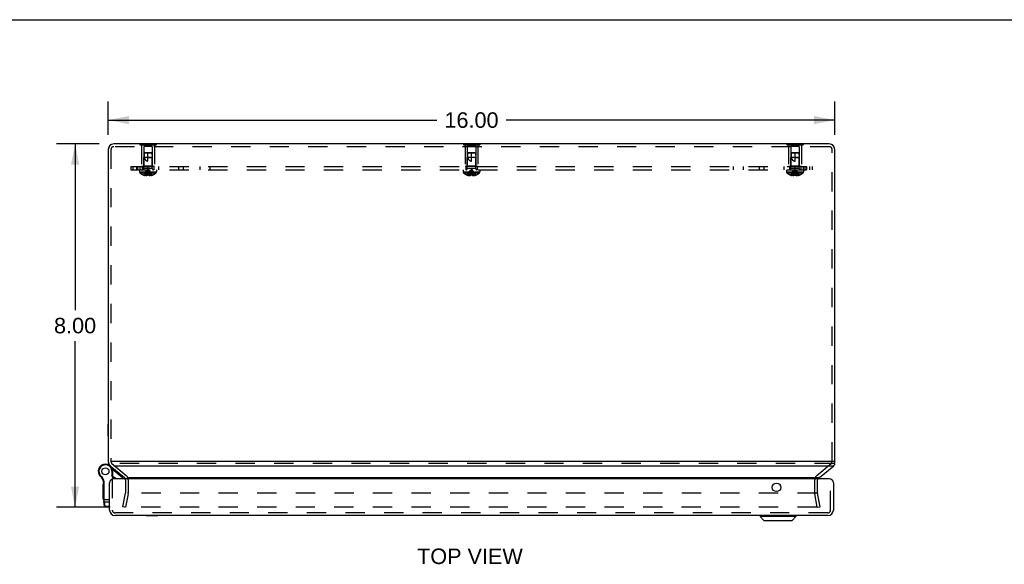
# Model space of a CAD drawing. Header units: inches. Extents: x 0 to 77.3, y 0 to 50.
# Tile 9 of 10: x 17 to 38.6, y 38 to 50. Entities that reach past the tile are written whole.
import ezdxf

# ---------------------------------------------------------------- set-up
doc = ezdxf.new("R2010")
doc.units = ezdxf.units.IN
doc.header["$LTSCALE"] = 4.25
doc.header["$MEASUREMENT"] = 0
doc.linetypes.add('HIDDEN', pattern=[0.2, 0.1, -0.1])
doc.layers.get('0').update_dxf_attribs({"linetype": 'CONTINUOUS'})
for name, color, linetype in [('DEFAULT_2', 8, 'HIDDEN'), ('DIMENSIONS', 7, 'CONTINUOUS'), ('DOOR_ASSEMBLY', 7, 'CONTINUOUS'), ('SUBPANEL', 7, 'CONTINUOUS')]:
    doc.layers.add(name, color=color, linetype=linetype)
doc.styles.get("Standard").update_dxf_attribs({"font": 'arial.ttf'})
doc.dimstyles.new('DIMSTYLE_1', dxfattribs={"dimtxt": 0.340909, "dimasz": 0.454545, "dimexe": 0.09, "dimexo": 0.07, "dimgap": 0.0375, "dimtad": 0, "dimtih": 1, "dimtoh": 1, "dimzin": 4, "dimdsep": 46, "dimtxsty": 'Standard', "dimblk": '_FILLED', "dimblk1": '_FILLED', "dimblk2": '_FILLED', "dimcen": 0.09, "dimadec": 3, "dimazin": 1, "dimtfac": 1, "dimtdec": 3, "dimtofl": 0, "dimtmove": 0, "dimatfit": 3, "dimldrblk": '_FILLED', "dimfxl": 0, "dimtolj": 1, "dimtzin": 4, "dimarcsym": 0})

# ---------------------------------------------------------------- blocks, each defined once
blk = doc.blocks.new('_FILLED')
at = {"color": 0, "linetype": 'ByBlock'}
blk.add_solid([(0, 0), (-1, 0.2), (-1, -0.2)], dxfattribs=at)
blk = doc.blocks.new('*D13')
at = {"layer": 'DIMENSIONS', "color": 2, "linetype": 'Continuous'}
for p, q in [((18.704, 47.263), (17.762, 47.263)), ((18.171, 47.263), (18.171, 43.604)), ((18.171, 39.263), (18.171, 42.922)), ((18.943, 39.263), (17.762, 39.263))]:
    blk.add_line(p, q, dxfattribs=at)
at = {"layer": 'DIMENSIONS', "color": 2, "linetype": 'Continuous', "xscale": 0.4545454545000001, "yscale": 0.4545454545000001, "zscale": 0.4545454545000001}
for p, rotation in [((18.171, 47.263), 90), ((18.171, 39.263), 270)]:
    blk.add_blockref('_FILLED', p, dxfattribs=dict(at, rotation=rotation))
at = {"layer": 'DIMENSIONS', "color": 2, "linetype": 'Continuous', "insert": (18.171, 43.434), "char_height": 0.3409, "width": 0.92641, "attachment_point": 2, "line_spacing_factor": 0.9}
blk.add_mtext('8.00', dxfattribs=at)
blk = doc.blocks.new('*D14')
at = {"layer": 'DIMENSIONS', "color": 2, "linetype": 'Continuous'}
for p, q in [((18.902, 47.462), (18.902, 48.198)), ((34.902, 47.462), (34.902, 48.198)), ((18.902, 47.789), (26.136, 47.789)), ((34.902, 47.789), (27.668, 47.789))]:
    blk.add_line(p, q, dxfattribs=at)
at = {"layer": 'DIMENSIONS', "color": 2, "linetype": 'Continuous', "xscale": 0.4545454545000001, "yscale": 0.4545454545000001, "zscale": 0.4545454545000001, "rotation": 180}
blk.add_blockref('_FILLED', (18.902, 47.789), dxfattribs=at)
at = {"layer": 'DIMENSIONS', "color": 2, "linetype": 'Continuous', "xscale": 0.4545454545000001, "yscale": 0.4545454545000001, "zscale": 0.4545454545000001}
blk.add_blockref('_FILLED', (34.902, 47.789), dxfattribs=at)
at = {"layer": 'DIMENSIONS', "color": 2, "linetype": 'Continuous', "insert": (26.902, 47.96), "char_height": 0.3409, "width": 1.19128, "attachment_point": 2, "line_spacing_factor": 0.9}
blk.add_mtext('16.00', dxfattribs=at)

msp = doc.modelspace()

# ---------------------------------------------------------------- linework, layer by layer
at = {"color": 7, "linetype": 'Continuous'}
for p, q in [((0, 50), (77.273, 50)), ((19.597, 47.267), (19.597, 47.263)), ((19.597, 47.267), (19.957, 47.267)), ((19.687, 47.267), (19.687, 47.263)), ((19.867, 47.267), (19.867, 47.263)), ((19.957, 47.267), (19.957, 47.263)), ((26.722, 47.267), (26.722, 47.263)), ((26.722, 47.267), (27.082, 47.267)), ((26.812, 47.267), (26.812, 47.263)), ((26.992, 47.267), (26.992, 47.263)), ((27.082, 47.267), (27.082, 47.263)), ((33.847, 47.267), (34.207, 47.267)), ((33.847, 47.267), (33.847, 47.263)), ((33.937, 47.267), (33.937, 47.263)), ((34.117, 47.267), (34.117, 47.263)), ((34.207, 47.267), (34.207, 47.263)), ((18.898, 40.836), (18.898, 41.092)), ((18.898, 41.092), (18.902, 41.092)), ((18.898, 40.836), (18.902, 40.836)), ((18.907, 40.236), (18.907, 40.209)), ((18.971, 40.27), (18.962, 40.27)), ((34.902, 40.27), (34.881, 40.27)), ((34.897, 40.209), (34.897, 40.24))]:
    msp.add_line(p, q, dxfattribs=at)
at = {"color": 3, "linetype": 'Continuous'}
for p, q in [((18.902, 47.143), (18.902, 40.27)), ((34.782, 47.263), (19.022, 47.263)), ((34.902, 40.27), (34.902, 47.143)), ((34.881, 40.27), (18.971, 40.27)), ((19.023, 40.178), (34.881, 40.178)), ((34.563, 39.916), (34.881, 40.178)), ((19.331, 39.916), (34.563, 39.916))]:
    msp.add_line(p, q, dxfattribs=at)
for points in [[(18.907, 40.209), (18.907, 40.206), (18.907, 40.203), (18.908, 40.2), (18.909, 40.198), (18.91, 40.195), (18.91, 40.195)], [(34.881, 40.178), (34.883, 40.181), (34.885, 40.183), (34.887, 40.186), (34.889, 40.188), (34.891, 40.191), (34.892, 40.193)], [(34.892, 40.227), (34.893, 40.225), (34.895, 40.222), (34.896, 40.219), (34.896, 40.216), (34.897, 40.213), (34.897, 40.21), (34.897, 40.209)], [(34.897, 40.209), (34.897, 40.206), (34.897, 40.203), (34.896, 40.2), (34.895, 40.198), (34.894, 40.195), (34.892, 40.193)], [(34.553, 39.909), (34.547, 39.905), (34.541, 39.9), (34.535, 39.896), (34.529, 39.891), (34.527, 39.889)], [(34.563, 39.916), (34.561, 39.914), (34.56, 39.913), (34.558, 39.912), (34.556, 39.911), (34.555, 39.91), (34.553, 39.909)]]:
    msp.add_lwpolyline(points, dxfattribs=at)
for centre, radius, start, end in [((19.022, 47.143), 0.12, 90, 180), ((34.782, 47.143), 0.12, 0, 90), ((19.022, 40.27), 0.12, 180, 201.0908), ((34.782, 40.27), 0.12, 343.7637, 360), ((34.584, 39.87), 0.06, 160.4463, 161.1917)]:
    msp.add_arc(centre, radius, start, end, dxfattribs=at)
at = {"layer": 'DEFAULT_2', "color": 8, "linetype": 'HIDDEN'}
for p, q in [((18.962, 47.143), (18.962, 40.31)), ((34.782, 47.203), (19.022, 47.203)), ((19.597, 47.263), (19.597, 47.246)), ((19.597, 47.246), (19.957, 47.246)), ((19.637, 47.246), (19.637, 46.767)), ((19.682, 47.205), (19.682, 46.777)), ((19.872, 47.205), (19.682, 47.205)), ((19.687, 47.263), (19.687, 47.246)), ((19.867, 47.263), (19.867, 47.246)), ((19.872, 47.205), (19.872, 46.777)), ((19.917, 47.246), (19.917, 46.767)), ((19.957, 47.263), (19.957, 47.246)), ((26.722, 47.263), (26.722, 47.246)), ((26.722, 47.246), (27.082, 47.246)), ((26.762, 47.246), (26.762, 46.767)), ((26.807, 47.205), (26.807, 46.777)), ((26.997, 47.205), (26.807, 47.205)), ((26.812, 47.263), (26.812, 47.246)), ((26.992, 47.263), (26.992, 47.246)), ((26.997, 47.205), (26.997, 46.777)), ((27.042, 47.246), (27.042, 46.767)), ((27.082, 47.263), (27.082, 47.246)), ((33.847, 47.263), (33.847, 47.246)), ((33.847, 47.246), (34.207, 47.246)), ((33.887, 47.246), (33.887, 46.767)), ((34.122, 47.205), (33.932, 47.205)), ((33.932, 47.205), (33.932, 46.777)), ((33.937, 47.263), (33.937, 47.246)), ((34.117, 47.263), (34.117, 47.246)), ((34.122, 47.205), (34.122, 46.777)), ((34.167, 47.246), (34.167, 46.767)), ((34.207, 47.263), (34.207, 47.246)), ((34.842, 40.27), (34.842, 47.143)), ((19.917, 46.767), (19.637, 46.767)), ((19.682, 46.777), (19.672, 46.767)), ((19.872, 46.777), (19.682, 46.777)), ((19.872, 46.777), (19.882, 46.767)), ((27.042, 46.767), (26.762, 46.767)), ((26.807, 46.777), (26.797, 46.767)), ((26.997, 46.777), (26.807, 46.777)), ((26.997, 46.777), (27.007, 46.767)), ((34.167, 46.767), (33.887, 46.767)), ((33.932, 46.777), (33.922, 46.767)), ((34.122, 46.777), (33.932, 46.777)), ((34.122, 46.777), (34.132, 46.767)), ((18.945, 40.178), (19.258, 39.916)), ((18.962, 40.31), (18.962, 40.27)), ((18.983, 40.224), (19.297, 39.961)), ((34.881, 40.224), (19.023, 40.224)), ((34.507, 39.961), (34.821, 40.224)), ((19.28, 39.87), (19.28, 39.581)), ((19.34, 39.87), (19.34, 39.581)), ((34.464, 39.581), (34.464, 39.87)), ((34.524, 39.581), (34.524, 39.87)), ((19.226, 39.274), (19.279, 39.57)), ((19.338, 39.56), (19.285, 39.263)), ((34.507, 39.57), (19.341, 39.57)), ((34.518, 39.263), (34.466, 39.56)), ((34.578, 39.274), (34.525, 39.57)), ((19.285, 39.263), (19.226, 39.274)), ((34.505, 39.263), (19.261, 39.263)), ((34.515, 39.271), (34.515, 39.27)), ((34.518, 39.263), (34.578, 39.274))]:
    msp.add_line(p, q, dxfattribs=at)
for points in [[(19.251, 39.273), (19.251, 39.273), (19.251, 39.275)], [(19.252, 39.269), (19.252, 39.27), (19.251, 39.271), (19.251, 39.272), (19.251, 39.273)], [(19.261, 39.263), (19.26, 39.263), (19.259, 39.263), (19.258, 39.264), (19.256, 39.264), (19.255, 39.265), (19.254, 39.266), (19.254, 39.267), (19.253, 39.268), (19.252, 39.269)], [(34.514, 39.268), (34.513, 39.267), (34.512, 39.266), (34.511, 39.265), (34.51, 39.264), (34.509, 39.264), (34.508, 39.263), (34.507, 39.263), (34.505, 39.263)], [(34.515, 39.27), (34.514, 39.269), (34.514, 39.268)], [(34.515, 39.275), (34.515, 39.273), (34.515, 39.273)], [(34.515, 39.273), (34.515, 39.272), (34.515, 39.271)]]:
    msp.add_lwpolyline(points, dxfattribs=at)
for centre, radius, start, end in [((19.022, 47.143), 0.06, 90, 180), ((34.782, 47.143), 0.06, 0, 90), ((19.022, 40.27), 0.12, 201.0908, 230), ((19.022, 40.27), 0.06, 180, 230), ((34.782, 40.27), 0.06, 310, 360), ((19.22, 39.87), 0.06, 0, 50), ((19.22, 39.87), 0.12, 0, 50), ((34.584, 39.87), 0.12, 130, 180), ((34.584, 39.87), 0.06, 164.7667, 180), ((19.22, 39.581), 0.06, 350, 360), ((19.22, 39.581), 0.12, 350, 360), ((34.584, 39.581), 0.12, 180, 190), ((34.584, 39.581), 0.06, 180, 190)]:
    msp.add_arc(centre, radius, start, end, dxfattribs=at)
at = {"layer": 'DOOR_ASSEMBLY', "color": 7, "linetype": 'Continuous'}
for p, q in [((18.897, 40.201), (18.896, 40.201)), ((18.703, 39.975), (18.714, 39.982)), ((18.703, 39.975), (18.714, 39.982)), ((18.703, 39.975), (18.703, 39.975)), ((18.714, 39.982), (18.714, 39.982)), ((18.733, 39.939), (18.741, 39.949)), ((18.984, 40.054), (18.984, 39.956)), ((18.997, 40.054), (18.984, 40.054)), ((18.997, 39.959), (18.984, 39.956)), ((19.019, 39.889), (18.984, 39.956)), ((19.215, 39.913), (18.989, 40.102)), ((18.997, 40.054), (18.997, 39.959)), ((19.033, 39.889), (18.997, 39.959)), ((18.791, 39.44), (18.791, 39.78)), ((18.801, 39.78), (18.791, 39.78)), ((18.801, 39.772), (18.791, 39.772)), ((18.801, 39.72), (18.791, 39.72)), ((18.801, 39.711), (18.791, 39.711)), ((18.8, 39.818), (18.813, 39.82)), ((18.801, 39.423), (18.801, 39.799)), ((18.801, 39.799), (18.814, 39.799)), ((18.814, 39.419), (18.814, 39.799)), ((18.801, 39.641), (18.791, 39.641)), ((18.801, 39.44), (18.791, 39.44)), ((18.801, 39.44), (18.791, 39.44)), ((18.801, 39.435), (18.931, 39.435)), ((18.82, 39.282), (18.803, 39.405)), ((18.812, 39.42), (18.813, 39.419)), ((18.812, 39.42), (18.812, 39.42)), ((18.813, 39.419), (18.814, 39.419)), ((18.813, 39.419), (18.813, 39.419)), ((18.814, 39.418), (18.814, 39.419)), ((18.814, 39.419), (18.814, 39.419)), ((18.814, 39.419), (18.814, 39.419)), ((18.814, 39.417), (18.814, 39.418)), ((18.814, 39.416), (18.814, 39.417)), ((18.814, 39.414), (18.814, 39.416)), ((18.815, 39.413), (18.814, 39.414)), ((18.815, 39.412), (18.815, 39.413)), ((18.815, 39.411), (18.815, 39.412)), ((18.815, 39.409), (18.815, 39.411)), ((18.815, 39.408), (18.815, 39.409)), ((18.815, 39.407), (18.815, 39.408)), ((18.815, 39.406), (18.815, 39.407)), ((18.815, 39.405), (18.815, 39.406)), ((18.815, 39.403), (18.815, 39.405)), ((18.815, 39.402), (18.815, 39.403)), ((18.815, 39.401), (18.815, 39.402)), ((18.815, 39.4), (18.815, 39.401)), ((18.818, 39.379), (18.815, 39.4)), ((18.832, 39.277), (18.818, 39.379)), ((18.818, 39.379), (18.931, 39.379)), ((18.82, 39.282), (18.82, 39.282)), ((18.82, 39.282), (18.82, 39.282)), ((18.833, 39.271), (18.832, 39.277)), ((18.931, 39.277), (18.832, 39.277)), ((18.931, 39.271), (18.833, 39.271)), ((19.738, 39.075), (19.738, 39.079)), ((19.994, 39.075), (19.738, 39.075)), ((19.994, 39.075), (19.994, 39.079)), ((33.259, 39.076), (34.047, 39.076)), ((33.259, 39.076), (33.259, 39.057)), ((34.047, 39.057), (33.259, 39.057)), ((33.259, 39.057), (33.342, 38.974)), ((34.047, 39.057), (33.964, 38.974)), ((34.047, 39.076), (34.047, 39.057)), ((33.342, 38.974), (33.964, 38.974)), ((33.348, 38.972), (33.959, 38.972))]:
    msp.add_line(p, q, dxfattribs=at)
at = {"layer": 'DOOR_ASSEMBLY', "color": 3, "linetype": 'Continuous'}
for p, q in [((18.931, 39.199), (18.931, 39.799)), ((34.781, 39.889), (19.021, 39.889)), ((34.871, 39.799), (34.871, 39.199)), ((34.751, 39.079), (19.051, 39.079))]:
    msp.add_line(p, q, dxfattribs=at)
at = {"layer": 'DOOR_ASSEMBLY', "color": 8, "linetype": 'HIDDEN'}
for p, q in [((18.991, 39.889), (18.991, 39.199)), ((34.811, 39.199), (34.811, 39.889)), ((34.751, 39.139), (19.051, 39.139))]:
    msp.add_line(p, q, dxfattribs=at)
at = {"layer": 'DOOR_ASSEMBLY', "color": 7, "linetype": 'Continuous'}
for points in [[(18.801, 39.423), (18.801, 39.423), (18.801, 39.422), (18.801, 39.422), (18.801, 39.422), (18.801, 39.422), (18.801, 39.422), (18.801, 39.422), (18.802, 39.422), (18.802, 39.422), (18.802, 39.422), (18.802, 39.422), (18.802, 39.422), (18.802, 39.422), (18.802, 39.422), (18.802, 39.422), (18.802, 39.422), (18.802, 39.422), (18.802, 39.422), (18.802, 39.422), (18.802, 39.422), (18.802, 39.422), (18.802, 39.421), (18.802, 39.421), (18.802, 39.421), (18.803, 39.421), (18.803, 39.421), (18.803, 39.421), (18.803, 39.421), (18.803, 39.421), (18.803, 39.421), (18.803, 39.421), (18.803, 39.421), (18.803, 39.421), (18.803, 39.421), (18.804, 39.421), (18.804, 39.421), (18.804, 39.421), (18.804, 39.421), (18.804, 39.421), (18.804, 39.421), (18.804, 39.421), (18.804, 39.421), (18.805, 39.421), (18.805, 39.42), (18.805, 39.42), (18.805, 39.42), (18.805, 39.42), (18.805, 39.42), (18.806, 39.42), (18.806, 39.42), (18.806, 39.42), (18.806, 39.42), (18.806, 39.42), (18.806, 39.42), (18.807, 39.42), (18.807, 39.42), (18.807, 39.42), (18.807, 39.42), (18.807, 39.42), (18.807, 39.42), (18.808, 39.42), (18.808, 39.42), (18.808, 39.42), (18.808, 39.42), (18.808, 39.42), (18.809, 39.42), (18.809, 39.42), (18.809, 39.42), (18.809, 39.42), (18.809, 39.42), (18.81, 39.42), (18.81, 39.42), (18.81, 39.42), (18.81, 39.42), (18.81, 39.42), (18.811, 39.42), (18.811, 39.42), (18.811, 39.42)], [(18.803, 39.405), (18.803, 39.405), (18.803, 39.405), (18.803, 39.405), (18.803, 39.405), (18.803, 39.405), (18.803, 39.405), (18.803, 39.404), (18.803, 39.404), (18.803, 39.404), (18.803, 39.404), (18.803, 39.404), (18.803, 39.404), (18.803, 39.404), (18.803, 39.404), (18.803, 39.404), (18.803, 39.403), (18.803, 39.403), (18.803, 39.403), (18.804, 39.403), (18.804, 39.403), (18.804, 39.403), (18.804, 39.403), (18.804, 39.403), (18.804, 39.403), (18.804, 39.403), (18.804, 39.402), (18.804, 39.402), (18.804, 39.402), (18.805, 39.402), (18.805, 39.402), (18.805, 39.402), (18.805, 39.402), (18.805, 39.402), (18.805, 39.402), (18.805, 39.402), (18.805, 39.402), (18.806, 39.402), (18.806, 39.401), (18.806, 39.401), (18.806, 39.401), (18.806, 39.401), (18.806, 39.401), (18.806, 39.401), (18.807, 39.401), (18.807, 39.401), (18.807, 39.401), (18.807, 39.401), (18.807, 39.401), (18.807, 39.401), (18.808, 39.401), (18.808, 39.401), (18.808, 39.401), (18.808, 39.4), (18.808, 39.4), (18.808, 39.4), (18.809, 39.4), (18.809, 39.4), (18.809, 39.4), (18.809, 39.4), (18.809, 39.4), (18.81, 39.4), (18.81, 39.4), (18.81, 39.4), (18.81, 39.4), (18.81, 39.4), (18.81, 39.4), (18.811, 39.4), (18.811, 39.4), (18.811, 39.4), (18.811, 39.4), (18.811, 39.4), (18.812, 39.4), (18.812, 39.4), (18.812, 39.4), (18.812, 39.4), (18.813, 39.4), (18.813, 39.4), (18.813, 39.4), (18.813, 39.4), (18.813, 39.4), (18.814, 39.4), (18.814, 39.4), (18.814, 39.4), (18.814, 39.4), (18.814, 39.4), (18.815, 39.4), (18.815, 39.4), (18.815, 39.4), (18.815, 39.4), (18.815, 39.4)], [(18.805, 39.388), (18.805, 39.388), (18.805, 39.388), (18.805, 39.388), (18.805, 39.388), (18.805, 39.387), (18.805, 39.387), (18.805, 39.387), (18.805, 39.387), (18.805, 39.387), (18.805, 39.387), (18.805, 39.386), (18.806, 39.386), (18.806, 39.386), (18.806, 39.386), (18.806, 39.386), (18.806, 39.385), (18.806, 39.385), (18.806, 39.385), (18.806, 39.385), (18.806, 39.385), (18.806, 39.385), (18.806, 39.384), (18.807, 39.384), (18.807, 39.384), (18.807, 39.384), (18.807, 39.384), (18.807, 39.384), (18.807, 39.383), (18.807, 39.383), (18.807, 39.383), (18.807, 39.383), (18.808, 39.383), (18.808, 39.383), (18.808, 39.383), (18.808, 39.382), (18.808, 39.382), (18.808, 39.382), (18.808, 39.382), (18.809, 39.382), (18.809, 39.382), (18.809, 39.382), (18.809, 39.381), (18.809, 39.381), (18.809, 39.381), (18.81, 39.381), (18.81, 39.381), (18.81, 39.381), (18.81, 39.381), (18.81, 39.381), (18.81, 39.38), (18.811, 39.38), (18.811, 39.38), (18.811, 39.38), (18.811, 39.38), (18.811, 39.38), (18.812, 39.38), (18.812, 39.38), (18.812, 39.38), (18.812, 39.38), (18.812, 39.38), (18.813, 39.379), (18.813, 39.379), (18.813, 39.379), (18.813, 39.379), (18.813, 39.379), (18.814, 39.379), (18.814, 39.379), (18.814, 39.379), (18.814, 39.379), (18.814, 39.379), (18.815, 39.379), (18.815, 39.379), (18.815, 39.379), (18.815, 39.379), (18.815, 39.379), (18.816, 39.379), (18.816, 39.379), (18.816, 39.379), (18.816, 39.379), (18.817, 39.379), (18.817, 39.379), (18.817, 39.379), (18.817, 39.379), (18.817, 39.379), (18.818, 39.379), (18.818, 39.379)], [(18.811, 39.42), (18.811, 39.42), (18.812, 39.42)], [(18.819, 39.287), (18.819, 39.287), (18.819, 39.287), (18.819, 39.287), (18.819, 39.287), (18.819, 39.286), (18.819, 39.286), (18.819, 39.286), (18.819, 39.286), (18.82, 39.286), (18.82, 39.285), (18.82, 39.285), (18.82, 39.285), (18.82, 39.285), (18.82, 39.285), (18.82, 39.285), (18.82, 39.284), (18.82, 39.284), (18.82, 39.284), (18.82, 39.284), (18.82, 39.284), (18.82, 39.283), (18.821, 39.283), (18.821, 39.283), (18.821, 39.283), (18.821, 39.283), (18.821, 39.283), (18.821, 39.282), (18.821, 39.282), (18.821, 39.282), (18.821, 39.282), (18.822, 39.282), (18.822, 39.282), (18.822, 39.282), (18.822, 39.281), (18.822, 39.281), (18.822, 39.281), (18.822, 39.281), (18.823, 39.281), (18.823, 39.281), (18.823, 39.281), (18.823, 39.28), (18.823, 39.28), (18.823, 39.28), (18.824, 39.28), (18.824, 39.28), (18.824, 39.28), (18.824, 39.28), (18.824, 39.28), (18.824, 39.279), (18.825, 39.279), (18.825, 39.279), (18.825, 39.279), (18.825, 39.279), (18.825, 39.279), (18.826, 39.279), (18.826, 39.279), (18.826, 39.279), (18.826, 39.279), (18.826, 39.279), (18.826, 39.278), (18.827, 39.278), (18.827, 39.278), (18.827, 39.278), (18.827, 39.278), (18.827, 39.278), (18.828, 39.278), (18.828, 39.278), (18.828, 39.278), (18.828, 39.278), (18.829, 39.278), (18.829, 39.278), (18.829, 39.278), (18.829, 39.278), (18.829, 39.278), (18.83, 39.278), (18.83, 39.278), (18.83, 39.278), (18.83, 39.278), (18.83, 39.278), (18.831, 39.278), (18.831, 39.277), (18.831, 39.277), (18.831, 39.277), (18.832, 39.277), (18.832, 39.277), (18.832, 39.277)]]:
    msp.add_lwpolyline(points, dxfattribs=at)
for radius in [0.079, 0.078]:
    msp.add_circle((18.839, 40.054), radius, dxfattribs=at)
at = {"layer": 'DOOR_ASSEMBLY', "color": 3, "linetype": 'Continuous'}
msp.add_circle((33.621, 39.701), 0.0938, dxfattribs=at)
at = {"layer": 'DOOR_ASSEMBLY', "color": 7, "linetype": 'Continuous'}
for centre, radius, start, end in [((18.839, 40.054), 0.158, 0, 210.265), ((18.839, 40.054), 0.144, 0, 210.265), ((18.802, 39.959), 0.26, 56.9833, 68.622), ((18.839, 40.054), 0.158, 210.2787, 232.6869), ((18.826, 40.047), 0.142, 210.265, 229.2067), ((18.826, 40.047), 0.129, 210.265, 229.2067), ((18.602, 39.788), 0.2, 8.8401, 49.2067), ((18.602, 39.788), 0.213, 8.8401, 49.2067), ((18.94, 39.732), 0.21, 48.2712, 69.7019), ((19.154, 39.84), 0.095, 31.1408, 50), ((18.676, 39.799), 0.125, 0, 8.8401), ((18.676, 39.799), 0.138, 0, 8.8401), ((18.926, 39.423), 0.125, 180, 187.9618), ((18.833, 39.284), 0.013, 187.9757, 270), ((33.262, 39.076), 0.00305, 89.9999, 180), ((34.044, 39.076), 0.00305, 0, 90.0001), ((33.348, 38.979), 0.0071, 225, 270), ((33.959, 38.979), 0.0071, 270, 315)]:
    msp.add_arc(centre, radius, start, end, dxfattribs=at)
at = {"layer": 'DOOR_ASSEMBLY', "color": 3, "linetype": 'Continuous'}
for centre, radius, start, end in [((19.021, 39.799), 0.09, 90, 180), ((34.781, 39.799), 0.09, 0, 90), ((19.051, 39.199), 0.12, 180, 270), ((34.751, 39.199), 0.12, 270, 360)]:
    msp.add_arc(centre, radius, start, end, dxfattribs=at)
at = {"layer": 'DOOR_ASSEMBLY', "color": 8, "linetype": 'HIDDEN'}
for centre, start, end in [((19.051, 39.199), 180, 270), ((34.751, 39.199), 270, 360)]:
    msp.add_arc(centre, 0.06, start, end, dxfattribs=at)
at = {"layer": 'SUBPANEL', "color": 8, "linetype": 'HIDDEN'}
for p, q in [((19.692, 47.057), (19.683, 46.967)), ((19.703, 47.067), (19.692, 47.057)), ((19.692, 47.057), (19.698, 47.063)), ((19.862, 47.057), (19.692, 47.057)), ((19.698, 47.063), (19.703, 47.067)), ((19.851, 47.067), (19.703, 47.067)), ((19.777, 46.887), (19.777, 47.067)), ((19.851, 47.067), (19.862, 47.057)), ((19.862, 47.057), (19.871, 46.967)), ((26.817, 47.057), (26.808, 46.967)), ((26.828, 47.067), (26.817, 47.057)), ((26.817, 47.057), (26.823, 47.063)), ((26.987, 47.057), (26.817, 47.057)), ((26.823, 47.063), (26.828, 47.067)), ((26.976, 47.067), (26.828, 47.067)), ((26.902, 46.887), (26.902, 47.067)), ((26.976, 47.067), (26.987, 47.057)), ((26.987, 47.057), (26.996, 46.967)), ((33.942, 47.057), (33.933, 46.967)), ((33.953, 47.067), (33.942, 47.057)), ((33.942, 47.057), (33.948, 47.063)), ((34.112, 47.057), (33.942, 47.057)), ((33.948, 47.063), (33.953, 47.067)), ((34.101, 47.067), (33.953, 47.067)), ((34.027, 46.887), (34.027, 47.067)), ((34.101, 47.067), (34.112, 47.057)), ((34.112, 47.057), (34.121, 46.967)), ((19.683, 46.721), (19.683, 46.967)), ((19.871, 46.967), (19.683, 46.967)), ((19.777, 46.967), (19.871, 46.967)), ((19.871, 46.721), (19.871, 46.967)), ((26.808, 46.721), (26.808, 46.967)), ((26.996, 46.967), (26.808, 46.967)), ((26.996, 46.721), (26.996, 46.967)), ((34.121, 46.967), (33.933, 46.967)), ((33.933, 46.721), (33.933, 46.967)), ((34.027, 46.967), (34.121, 46.967)), ((34.121, 46.721), (34.121, 46.967)), ((19.402, 46.767), (19.402, 46.692)), ((19.402, 46.767), (34.402, 46.767)), ((19.402, 46.692), (34.402, 46.692)), ((19.454, 46.692), (19.454, 46.767)), ((19.527, 46.767), (19.527, 46.692)), ((19.556, 46.692), (19.556, 46.767)), ((19.59, 46.692), (19.59, 46.646)), ((19.59, 46.646), (19.963, 46.646)), ((19.596, 46.767), (19.596, 46.692)), ((19.597, 46.631), (19.957, 46.631)), ((19.652, 46.767), (19.652, 46.692)), ((19.871, 46.721), (19.683, 46.721)), ((19.777, 46.692), (19.777, 46.767)), ((19.786, 46.644), (19.783, 46.664)), ((19.788, 46.623), (19.785, 46.644)), ((19.902, 46.767), (19.902, 46.692)), ((19.963, 46.692), (19.963, 46.646)), ((20.019, 46.692), (20.019, 46.767)), ((20.458, 46.692), (20.458, 46.767)), ((20.56, 46.692), (20.56, 46.767)), ((20.918, 46.767), (20.918, 46.692)), ((21.136, 46.767), (21.136, 46.692)), ((26.715, 46.692), (26.715, 46.646)), ((26.715, 46.646), (27.088, 46.646)), ((26.722, 46.631), (27.082, 46.631)), ((26.777, 46.767), (26.777, 46.692)), ((26.996, 46.721), (26.808, 46.721)), ((26.911, 46.644), (26.908, 46.664)), ((26.913, 46.623), (26.91, 46.644)), ((27.027, 46.767), (27.027, 46.692)), ((27.088, 46.692), (27.088, 46.646)), ((32.668, 46.767), (32.668, 46.692)), ((32.886, 46.767), (32.886, 46.692)), ((33.244, 46.692), (33.244, 46.767)), ((33.345, 46.692), (33.345, 46.767)), ((33.785, 46.692), (33.785, 46.767)), ((33.84, 46.692), (33.84, 46.646)), ((33.84, 46.646), (34.213, 46.646)), ((33.847, 46.631), (34.207, 46.631)), ((33.902, 46.767), (33.902, 46.692)), ((34.121, 46.721), (33.933, 46.721)), ((34.027, 46.692), (34.027, 46.767)), ((34.036, 46.644), (34.033, 46.664)), ((34.038, 46.623), (34.035, 46.644)), ((34.152, 46.767), (34.152, 46.692)), ((34.208, 46.767), (34.208, 46.692)), ((34.213, 46.692), (34.213, 46.646)), ((34.248, 46.692), (34.248, 46.767)), ((34.277, 46.767), (34.277, 46.692)), ((34.35, 46.692), (34.35, 46.767)), ((34.402, 46.767), (34.402, 46.692)), ((19.678, 46.579), (19.677, 46.579)), ((19.678, 46.579), (19.679, 46.579)), ((19.761, 46.579), (19.679, 46.579)), ((19.708, 46.579), (19.708, 46.569)), ((19.742, 46.579), (19.742, 46.564)), ((19.761, 46.579), (19.764, 46.602)), ((19.761, 46.579), (19.761, 46.579)), ((19.761, 46.579), (19.761, 46.569)), ((19.79, 46.601), (19.788, 46.623)), ((19.792, 46.579), (19.79, 46.602)), ((19.792, 46.579), (19.792, 46.579)), ((19.792, 46.579), (19.792, 46.569)), ((19.875, 46.579), (19.792, 46.579)), ((19.792, 46.569), (19.795, 46.568)), ((19.812, 46.579), (19.812, 46.564)), ((19.845, 46.579), (19.845, 46.569)), ((19.875, 46.579), (19.876, 46.579)), ((19.876, 46.579), (19.876, 46.579)), ((26.803, 46.579), (26.802, 46.579)), ((26.804, 46.579), (26.803, 46.579)), ((26.886, 46.579), (26.804, 46.579)), ((26.833, 46.579), (26.833, 46.569)), ((26.867, 46.579), (26.867, 46.564)), ((26.886, 46.579), (26.889, 46.602)), ((26.886, 46.579), (26.886, 46.579)), ((26.886, 46.579), (26.886, 46.569)), ((26.915, 46.601), (26.913, 46.623)), ((26.917, 46.579), (26.915, 46.602)), ((26.917, 46.579), (26.917, 46.579)), ((26.917, 46.579), (26.917, 46.569)), ((27, 46.579), (26.917, 46.579)), ((26.937, 46.579), (26.937, 46.564)), ((26.97, 46.579), (26.97, 46.569)), ((27.001, 46.579), (27, 46.579)), ((27.001, 46.579), (27.001, 46.579)), ((33.928, 46.579), (33.927, 46.579)), ((33.929, 46.579), (33.928, 46.579)), ((34.011, 46.579), (33.929, 46.579)), ((33.958, 46.579), (33.958, 46.569)), ((33.992, 46.579), (33.992, 46.564)), ((34.011, 46.579), (34.014, 46.602)), ((34.017, 46.579), (34.011, 46.579)), ((34.011, 46.579), (34.011, 46.569)), ((34.011, 46.579), (34.011, 46.579)), ((34.037, 46.579), (34.032, 46.579)), ((34.037, 46.579), (34.042, 46.579)), ((34.04, 46.601), (34.038, 46.623)), ((34.042, 46.579), (34.04, 46.602)), ((34.125, 46.579), (34.042, 46.579)), ((34.042, 46.579), (34.042, 46.569)), ((34.042, 46.579), (34.042, 46.579)), ((34.062, 46.579), (34.062, 46.564)), ((34.095, 46.579), (34.095, 46.569)), ((34.126, 46.579), (34.125, 46.579)), ((34.126, 46.579), (34.126, 46.579))]:
    msp.add_line(p, q, dxfattribs=at)
for points in [[(19.692, 47.057), (19.691, 47.046), (19.69, 47.034), (19.69, 47.023), (19.69, 47.011), (19.69, 46.999), (19.691, 46.988), (19.692, 46.978), (19.693, 46.967)], [(26.817, 47.057), (26.816, 47.046), (26.815, 47.034), (26.815, 47.023), (26.815, 47.011), (26.815, 46.999), (26.816, 46.988), (26.817, 46.978), (26.818, 46.967)], [(33.942, 47.057), (33.941, 47.046), (33.94, 47.034), (33.94, 47.023), (33.94, 47.011), (33.94, 46.999), (33.941, 46.988), (33.942, 46.978), (33.943, 46.967)], [(19.693, 46.967), (19.695, 46.96), (19.697, 46.953), (19.7, 46.947), (19.702, 46.941), (19.705, 46.935), (19.708, 46.93), (19.711, 46.925), (19.714, 46.921), (19.717, 46.917), (19.72, 46.913), (19.723, 46.91), (19.727, 46.907), (19.73, 46.904), (19.733, 46.902), (19.736, 46.9), (19.739, 46.898), (19.743, 46.896), (19.746, 46.894), (19.75, 46.893), (19.753, 46.891), (19.757, 46.89), (19.761, 46.889), (19.765, 46.888), (19.769, 46.888), (19.773, 46.888), (19.777, 46.887)], [(26.818, 46.967), (26.82, 46.96), (26.822, 46.953), (26.825, 46.947), (26.827, 46.941), (26.83, 46.935), (26.833, 46.93), (26.836, 46.925), (26.839, 46.921), (26.842, 46.917), (26.845, 46.913), (26.848, 46.91), (26.852, 46.907), (26.855, 46.904), (26.858, 46.902), (26.861, 46.9), (26.864, 46.898), (26.868, 46.896), (26.871, 46.894), (26.875, 46.893), (26.878, 46.891), (26.882, 46.89), (26.886, 46.889), (26.89, 46.888), (26.894, 46.888), (26.898, 46.888), (26.902, 46.887)], [(33.943, 46.967), (33.945, 46.96), (33.947, 46.953), (33.95, 46.947), (33.952, 46.941), (33.955, 46.935), (33.958, 46.93), (33.961, 46.925), (33.964, 46.921), (33.967, 46.917), (33.97, 46.913), (33.973, 46.91), (33.977, 46.907), (33.98, 46.904), (33.983, 46.902), (33.986, 46.9), (33.989, 46.898), (33.993, 46.896), (33.996, 46.894), (34, 46.893), (34.003, 46.891), (34.007, 46.89), (34.011, 46.889), (34.015, 46.888), (34.019, 46.888), (34.023, 46.888), (34.027, 46.887)], [(19.678, 46.579), (19.691, 46.602), (19.706, 46.623), (19.722, 46.644), (19.739, 46.664), (19.758, 46.684), (19.777, 46.703)], [(19.708, 46.579), (19.718, 46.601), (19.728, 46.623), (19.739, 46.644), (19.751, 46.664), (19.764, 46.684), (19.777, 46.703)], [(19.742, 46.579), (19.747, 46.601), (19.752, 46.623), (19.758, 46.644), (19.764, 46.664), (19.77, 46.684), (19.777, 46.703)], [(19.764, 46.601), (19.766, 46.623), (19.768, 46.644), (19.771, 46.664), (19.774, 46.684), (19.777, 46.703)], [(19.766, 46.623), (19.768, 46.644), (19.771, 46.664), (19.774, 46.684), (19.777, 46.703)], [(19.812, 46.579), (19.807, 46.601), (19.802, 46.623), (19.796, 46.644), (19.79, 46.664), (19.784, 46.684), (19.777, 46.703)], [(19.783, 46.664), (19.78, 46.684), (19.777, 46.703)], [(19.783, 46.664), (19.78, 46.684), (19.777, 46.703)], [(19.845, 46.579), (19.836, 46.601), (19.826, 46.623), (19.815, 46.644), (19.803, 46.664), (19.79, 46.684), (19.777, 46.703)], [(19.876, 46.579), (19.863, 46.602), (19.848, 46.623), (19.832, 46.644), (19.815, 46.664), (19.796, 46.684), (19.777, 46.703)], [(26.803, 46.579), (26.816, 46.602), (26.831, 46.623), (26.847, 46.644), (26.864, 46.664), (26.883, 46.684), (26.902, 46.703)], [(26.833, 46.579), (26.843, 46.601), (26.853, 46.623), (26.864, 46.644), (26.876, 46.664), (26.889, 46.684), (26.902, 46.703)], [(26.867, 46.579), (26.872, 46.601), (26.877, 46.623), (26.883, 46.644), (26.889, 46.664), (26.895, 46.684), (26.902, 46.703)], [(26.889, 46.601), (26.891, 46.623), (26.893, 46.644), (26.896, 46.664), (26.899, 46.684), (26.902, 46.703)], [(26.891, 46.623), (26.893, 46.644), (26.896, 46.664), (26.899, 46.684), (26.902, 46.703)], [(26.908, 46.664), (26.905, 46.684), (26.902, 46.703)], [(26.908, 46.664), (26.905, 46.684), (26.902, 46.703)], [(26.937, 46.579), (26.932, 46.601), (26.927, 46.623), (26.921, 46.644), (26.915, 46.664), (26.909, 46.684), (26.902, 46.703)], [(26.97, 46.579), (26.961, 46.601), (26.951, 46.623), (26.94, 46.644), (26.928, 46.664), (26.915, 46.684), (26.902, 46.703)], [(27.001, 46.579), (26.988, 46.602), (26.973, 46.623), (26.957, 46.644), (26.94, 46.664), (26.921, 46.684), (26.902, 46.703)], [(33.928, 46.579), (33.941, 46.602), (33.956, 46.623), (33.972, 46.644), (33.989, 46.664), (34.008, 46.684), (34.027, 46.703)], [(33.958, 46.579), (33.968, 46.601), (33.978, 46.623), (33.989, 46.644), (34.001, 46.664), (34.014, 46.684), (34.027, 46.703)], [(33.992, 46.579), (33.997, 46.601), (34.002, 46.623), (34.008, 46.644), (34.014, 46.664), (34.02, 46.684), (34.027, 46.703)], [(34.014, 46.601), (34.016, 46.623), (34.018, 46.644), (34.021, 46.664), (34.024, 46.684), (34.027, 46.703)], [(34.016, 46.623), (34.018, 46.644), (34.021, 46.664), (34.024, 46.684), (34.027, 46.703)], [(34.062, 46.579), (34.057, 46.601), (34.052, 46.623), (34.046, 46.644), (34.04, 46.664), (34.034, 46.684), (34.027, 46.703)], [(34.033, 46.664), (34.03, 46.684), (34.027, 46.703)], [(34.033, 46.664), (34.03, 46.684), (34.027, 46.703)], [(34.126, 46.579), (34.113, 46.602), (34.098, 46.623), (34.082, 46.644), (34.065, 46.664), (34.046, 46.684), (34.027, 46.703)], [(34.095, 46.579), (34.086, 46.601), (34.076, 46.623), (34.065, 46.644), (34.053, 46.664), (34.04, 46.684), (34.027, 46.703)], [(19.742, 46.564), (19.738, 46.564), (19.734, 46.565), (19.73, 46.565), (19.726, 46.566), (19.722, 46.566), (19.717, 46.567), (19.713, 46.568), (19.708, 46.569)], [(19.761, 46.569), (19.759, 46.568), (19.757, 46.567), (19.754, 46.566), (19.752, 46.566), (19.749, 46.565), (19.747, 46.565), (19.744, 46.564), (19.742, 46.564)], [(19.792, 46.579), (19.787, 46.579), (19.782, 46.579), (19.777, 46.579), (19.772, 46.579), (19.767, 46.579), (19.761, 46.579)], [(19.812, 46.564), (19.809, 46.564), (19.807, 46.565), (19.805, 46.565), (19.802, 46.566), (19.8, 46.566), (19.797, 46.567), (19.795, 46.568)], [(19.845, 46.569), (19.841, 46.568), (19.837, 46.567), (19.832, 46.566), (19.828, 46.566), (19.824, 46.565), (19.82, 46.565), (19.816, 46.564), (19.812, 46.564)], [(26.867, 46.564), (26.863, 46.564), (26.859, 46.565), (26.855, 46.565), (26.851, 46.566), (26.847, 46.566), (26.842, 46.567), (26.838, 46.568), (26.833, 46.569)], [(26.886, 46.569), (26.884, 46.568), (26.882, 46.567), (26.879, 46.566), (26.877, 46.566), (26.874, 46.565), (26.872, 46.565), (26.869, 46.564), (26.867, 46.564)], [(26.917, 46.579), (26.912, 46.579), (26.907, 46.579), (26.902, 46.579), (26.897, 46.579), (26.892, 46.579), (26.886, 46.579)], [(26.937, 46.564), (26.934, 46.564), (26.932, 46.565), (26.93, 46.565), (26.927, 46.566), (26.925, 46.566), (26.922, 46.567), (26.92, 46.568), (26.917, 46.569)], [(26.97, 46.569), (26.966, 46.568), (26.962, 46.567), (26.957, 46.566), (26.953, 46.566), (26.949, 46.565), (26.945, 46.565), (26.941, 46.564), (26.937, 46.564)], [(33.992, 46.564), (33.988, 46.564), (33.984, 46.565), (33.98, 46.565), (33.976, 46.566), (33.972, 46.566), (33.967, 46.567), (33.963, 46.568), (33.958, 46.569)], [(34.011, 46.569), (34.009, 46.568), (34.007, 46.567), (34.004, 46.566), (34.002, 46.566), (33.999, 46.565), (33.997, 46.565), (33.994, 46.564), (33.992, 46.564)], [(34.017, 46.579), (34.022, 46.579), (34.027, 46.579), (34.032, 46.579)], [(34.062, 46.564), (34.059, 46.564), (34.057, 46.565), (34.055, 46.565), (34.052, 46.566), (34.05, 46.566), (34.047, 46.567), (34.045, 46.568), (34.042, 46.569)], [(34.095, 46.569), (34.091, 46.568), (34.087, 46.567), (34.082, 46.566), (34.078, 46.566), (34.074, 46.565), (34.07, 46.565), (34.066, 46.564), (34.062, 46.564)]]:
    msp.add_lwpolyline(points, dxfattribs=at)
for centre, radius, start, end in [((19.61, 46.646), 0.02, 180, 226.4862), ((19.777, 46.821), 0.262, 226.4862, 247.6643), ((19.655, 46.721), 0.0282, 270, 360), ((19.899, 46.721), 0.0282, 180, 270), ((19.777, 46.821), 0.262, 292.3357, 313.5138), ((19.943, 46.646), 0.02, 313.5138, 360), ((26.735, 46.646), 0.02, 180, 226.4862), ((26.902, 46.821), 0.262, 226.4862, 247.6643), ((26.78, 46.721), 0.0282, 270, 360), ((27.024, 46.721), 0.0282, 180, 270), ((26.902, 46.821), 0.262, 292.3357, 313.5138), ((27.068, 46.646), 0.02, 313.5138, 360), ((33.86, 46.646), 0.02, 180, 226.4862), ((34.027, 46.821), 0.262, 226.4862, 247.6643), ((33.905, 46.721), 0.0282, 270, 360), ((34.149, 46.721), 0.0282, 180, 270), ((34.027, 46.821), 0.262, 292.3357, 313.5138), ((34.193, 46.646), 0.02, 313.5138, 360), ((19.777, 46.821), 0.261, 247.9106, 254.8059), ((19.777, 46.821), 0.261, 285.1941, 292.0894), ((26.902, 46.821), 0.261, 247.9106, 254.8059), ((26.902, 46.821), 0.261, 285.1941, 292.0894), ((34.027, 46.821), 0.261, 247.9106, 254.8059), ((34.027, 46.821), 0.261, 285.1941, 292.0894)]:
    msp.add_arc(centre, radius, start, end, dxfattribs=at)

# ---------------------------------------------------------------- texts
at = {"layer": 'DIMENSIONS', "color": 2, "linetype": 'Continuous', "insert": (26.868, 38.353), "char_height": 0.3409, "width": 2.323, "attachment_point": 2, "line_spacing_factor": 0.9}
msp.add_mtext('TOP VIEW', dxfattribs=at)

# ---------------------------------------------------------------- dimensions: what is measured, and where the dimension line sits
at = {"layer": 'DIMENSIONS', "color": 2, "linetype": 'Continuous'}
dim = msp.add_linear_dim(base=(34.902, 47.789), p1=(18.902, 48.268), p2=(34.902, 48.268), dimstyle='DIMSTYLE_1', dxfattribs=at)
dim.commit()
dim.dimension.update_dxf_attribs({"geometry": '*D14', "text_midpoint": (26.916, 47.787), "dimtype": 160})
dim = msp.add_linear_dim(base=(18.171, 39.263), p1=(18.774, 47.263), p2=(19.013, 39.263), angle=270, dimstyle='DIMSTYLE_1', dxfattribs=at)
dim.commit()
dim.dimension.update_dxf_attribs({"geometry": '*D13', "text_midpoint": (18.17, 43.261), "dimtype": 160})

doc.saveas('drawing.dxf')
